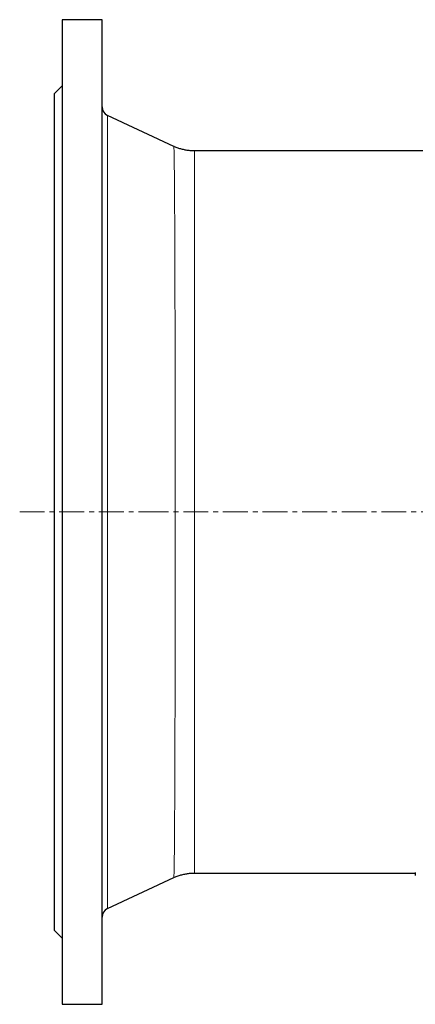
# Model space of a CAD drawing. Header units: millimetres. Extents: x 105 to 1315, y 105 to 1423.
# Tile 1 of 3: x 105 to 308, y 105 to 610. Entities that reach past the tile are written whole.
import ezdxf

# ---------------------------------------------------------------- set-up
doc = ezdxf.new("R2010")
doc.units = ezdxf.units.MM
doc.linetypes.add('CENTERX2', pattern=[20.32, 12.7, -2.54, 2.54, -2.54])
doc.layers.add('FORMAT', color=7, linetype='Continuous')

msp = doc.modelspace()

# ---------------------------------------------------------------- linework, layer by layer
at = {"color": 7, "linetype": 'Continuous', "lineweight": 25}
for p, q in [((147.52, 610.41), (127.02, 610.41)), ((127.02, 610.41), (127.02, 105.41)), ((147.52, 105.41), (147.52, 610.41)), ((127.02, 576.41), (123.02, 572.41)), ((123.02, 572.41), (123.02, 143.41)), ((184.32, 545.45), (150.41, 561.26)), ((184.32, 545.45), (184.32, 545.45)), ((460.49, 543.11), (194.88, 543.11)), ((194.88, 543.1), (194.88, 543.1)), ((194.88, 172.72), (194.88, 172.72)), ((194.88, 172.71), (308.16, 172.71)), ((308.16, 172.95), (308.16, 171.45)), ((150.41, 154.55), (184.32, 170.37)), ((184.32, 170.37), (184.32, 170.37)), ((123.02, 143.41), (127.02, 139.41)), ((127.02, 105.41), (147.52, 105.41))]:
    msp.add_line(p, q, dxfattribs=at)
at = {"color": 8, "linetype": 'Continuous', "lineweight": 18}
msp.add_line((150.41, 561.26), (150.41, 154.55), dxfattribs=at)
at = {"color": 7, "linetype": 'Continuous', "lineweight": 25}
for centre, start, end in [((152.52, 565.79), 180, 245), ((152.52, 150.02), 115, 180)]:
    msp.add_arc(centre, 5, start, end, dxfattribs=at)
at = {"color": 8, "linetype": 'Continuous', "lineweight": 18}
for points, knots in [([(184.32, 170.37), (184.32, 170.37), (184.33, 170.35), (184.35, 170.46), (184.37, 170.71), (184.4, 171.12), (184.42, 171.67), (184.44, 172.35), (184.47, 173.18), (184.49, 174.15), (184.51, 175.26), (184.53, 176.51), (184.55, 177.92), (184.57, 179.5), (184.6, 181.26), (184.62, 183.17), (184.64, 185.23), (184.66, 187.44), (184.68, 189.81), (184.7, 192.32), (184.72, 194.97), (184.73, 197.77), (184.75, 200.7), (184.77, 203.76), (184.79, 206.8), (184.8, 209.78), (184.82, 212.68), (184.83, 215.67), (184.84, 218.75), (184.85, 221.85), (184.87, 224.99), (184.88, 228.14), (184.89, 231.36), (184.9, 234.66), (184.91, 238.05), (184.92, 241.51), (184.93, 245.03), (184.94, 248.82), (184.95, 252.87), (184.96, 257.2), (184.97, 261.61), (184.98, 266.09), (184.99, 270.65), (184.99, 275.27), (185, 279.95), (185.01, 284.77), (185.02, 289.74), (185.02, 294.84), (185.03, 300), (185.03, 305.12), (185.04, 310.2), (185.04, 315.23), (185.05, 320.29), (185.05, 325.38), (185.05, 330.49), (185.05, 335.63), (185.06, 340.79), (185.06, 346.04), (185.06, 351.39), (185.06, 356.84), (185.06, 362.29), (185.06, 367.65), (185.06, 372.9), (185.05, 378.07), (185.05, 383.21), (185.05, 388.34), (185.05, 393.44), (185.04, 398.51), (185.04, 403.56), (185.03, 408.65), (185.03, 413.79), (185.02, 418.97), (185.02, 424.1), (185.01, 429.08), (185, 433.93), (185, 438.64), (184.99, 443.29), (184.98, 447.87), (184.97, 452.39), (184.96, 456.83), (184.95, 461.19), (184.94, 465.56), (184.93, 469.9), (184.92, 474.23), (184.91, 478.45), (184.89, 482.51), (184.88, 486.4), (184.87, 490.13), (184.85, 493.76), (184.84, 497.28), (184.83, 500.7), (184.81, 504), (184.8, 507.2), (184.78, 510.33), (184.76, 513.4), (184.75, 516.38), (184.73, 519.23), (184.71, 521.9), (184.69, 524.39), (184.67, 526.72), (184.65, 528.91), (184.63, 530.98), (184.61, 532.91), (184.59, 534.71), (184.57, 536.37), (184.55, 537.93), (184.53, 539.36), (184.51, 540.66), (184.48, 541.81), (184.46, 542.79), (184.44, 543.61), (184.42, 544.27), (184.39, 544.78), (184.37, 545.16), (184.35, 545.37), (184.33, 545.47), (184.32, 545.45), (184.32, 545.45)], [0, 0, 0, 0, 0.001097, 0.010367, 0.019633, 0.028443, 0.037256, 0.046069, 0.054879, 0.063688, 0.072501, 0.081315, 0.090124, 0.099387, 0.108653, 0.117919, 0.127181, 0.136523, 0.145869, 0.155215, 0.164557, 0.173899, 0.183245, 0.192591, 0.201933, 0.209842, 0.217753, 0.225666, 0.233578, 0.241486, 0.248988, 0.256491, 0.263995, 0.271496, 0.279065, 0.286637, 0.294208, 0.301777, 0.310581, 0.319388, 0.328195, 0.336999, 0.345803, 0.35461, 0.363417, 0.372221, 0.381478, 0.390738, 0.399998, 0.409254, 0.418058, 0.426866, 0.435673, 0.444477, 0.453281, 0.462088, 0.470895, 0.479699, 0.488956, 0.498216, 0.507477, 0.516733, 0.525539, 0.534347, 0.543156, 0.551961, 0.560767, 0.569576, 0.578384, 0.58719, 0.596448, 0.60571, 0.614972, 0.62423, 0.633038, 0.64185, 0.650661, 0.659469, 0.668277, 0.677088, 0.685899, 0.694707, 0.703968, 0.713233, 0.722498, 0.731759, 0.74057, 0.749384, 0.758199, 0.76701, 0.775821, 0.784635, 0.793449, 0.80226, 0.811524, 0.820793, 0.830061, 0.839325, 0.848138, 0.856955, 0.865772, 0.874585, 0.883399, 0.892216, 0.901033, 0.909846, 0.919113, 0.928383, 0.937654, 0.946921, 0.955735, 0.964553, 0.97337, 0.982185, 0.990999, 0.999816, 1, 1, 1, 1]), ([(194.88, 543.1), (194.88, 543.09), (194.89, 543.07), (194.89, 542.87), (194.89, 542.52), (194.89, 542), (194.9, 541.33), (194.9, 540.52), (194.9, 539.57), (194.9, 538.51), (194.91, 537.3), (194.91, 535.96), (194.91, 534.48), (194.91, 532.86), (194.92, 531.12), (194.92, 529.2), (194.92, 527.12), (194.92, 524.86), (194.93, 522.45), (194.93, 519.95), (194.93, 517.36), (194.93, 514.7), (194.94, 511.91), (194.94, 509.01), (194.94, 505.99), (194.94, 502.86), (194.94, 499.61), (194.95, 496.2), (194.95, 492.63), (194.95, 488.87), (194.95, 485.01), (194.95, 481.1), (194.96, 477.17), (194.96, 473.2), (194.96, 469.15), (194.96, 465.02), (194.96, 460.8), (194.96, 456.5), (194.97, 452.13), (194.97, 447.61), (194.97, 442.94), (194.97, 438.12), (194.97, 433.24), (194.97, 428.37), (194.97, 423.53), (194.97, 418.71), (194.97, 413.86), (194.98, 408.96), (194.98, 404.02), (194.98, 399.04), (194.98, 394.03), (194.98, 388.91), (194.98, 383.68), (194.98, 378.34), (194.98, 372.98), (194.98, 367.7), (194.98, 362.5), (194.98, 357.38), (194.98, 352.26), (194.98, 347.15), (194.98, 342.04), (194.98, 336.95), (194.98, 331.87), (194.98, 326.73), (194.98, 321.53), (194.98, 316.26), (194.98, 311.04), (194.98, 305.94), (194.97, 300.96), (194.97, 296.11), (194.97, 291.31), (194.97, 286.56), (194.97, 281.87), (194.97, 277.23), (194.97, 272.65), (194.97, 268.07), (194.97, 263.47), (194.96, 258.89), (194.96, 254.38), (194.96, 250.24), (194.96, 246.45), (194.96, 243), (194.96, 239.62), (194.96, 236.28), (194.95, 233.01), (194.95, 229.8), (194.95, 226.66), (194.95, 223.35), (194.95, 219.9), (194.94, 216.34), (194.94, 212.9), (194.94, 209.58), (194.94, 206.4), (194.94, 203.34), (194.93, 200.41), (194.93, 197.77), (194.93, 195.38), (194.93, 193.22), (194.92, 191.17), (194.92, 189.22), (194.92, 187.3), (194.92, 185.44), (194.92, 183.64), (194.91, 181.97), (194.91, 180.43), (194.91, 179.04), (194.91, 177.78), (194.9, 176.65), (194.9, 175.65), (194.9, 174.78), (194.9, 174.05), (194.89, 173.47), (194.89, 173.06), (194.89, 172.81), (194.89, 172.7), (194.88, 172.72), (194.88, 172.72)], [0, 0, 0, 0, 0.007795, 0.016598, 0.025853, 0.035112, 0.044371, 0.053627, 0.062429, 0.071234, 0.08004, 0.088842, 0.097645, 0.10645, 0.115256, 0.124058, 0.133313, 0.142572, 0.151831, 0.161086, 0.169886, 0.178689, 0.187493, 0.196293, 0.205093, 0.213896, 0.222699, 0.231499, 0.240752, 0.250009, 0.259266, 0.268518, 0.277315, 0.286116, 0.294916, 0.303713, 0.31251, 0.321311, 0.330111, 0.338908, 0.348158, 0.357412, 0.366665, 0.375915, 0.38471, 0.393508, 0.402305, 0.4111, 0.419895, 0.428693, 0.437491, 0.446285, 0.455532, 0.464783, 0.474034, 0.483281, 0.492074, 0.500871, 0.509667, 0.51846, 0.527253, 0.53605, 0.544846, 0.553639, 0.562885, 0.572134, 0.581383, 0.590629, 0.599422, 0.608218, 0.617014, 0.625807, 0.6346, 0.643397, 0.652193, 0.660986, 0.670231, 0.67948, 0.688729, 0.697975, 0.705467, 0.712961, 0.720456, 0.727948, 0.735508, 0.743069, 0.750631, 0.758191, 0.767521, 0.776856, 0.78619, 0.79552, 0.80485, 0.814185, 0.823519, 0.832849, 0.840747, 0.848649, 0.856553, 0.864455, 0.872353, 0.881151, 0.889953, 0.898755, 0.907553, 0.916352, 0.925153, 0.933955, 0.942754, 0.952004, 0.961259, 0.970513, 0.979764, 0.988565, 0.99737, 1, 1, 1, 1])]:
    msp.add_open_spline(points, degree=3, knots=knots, dxfattribs=at)
at = {"color": 7, "linetype": 'Continuous', "lineweight": 25}
for points, knots in [([(194.88, 543.11), (194.63, 543.11), (194.05, 543.11), (193.14, 543.16), (192.17, 543.25), (191.2, 543.38), (190.24, 543.54), (189.29, 543.74), (188.35, 543.97), (187.42, 544.24), (186.51, 544.55), (185.61, 544.89), (184.88, 545.19), (184.46, 545.39), (184.32, 545.45)], [0, 0, 0, 0, 0.069725, 0.159871, 0.249739, 0.339331, 0.428648, 0.51769, 0.606456, 0.694945, 0.783155, 0.871081, 0.958719, 1, 1, 1, 1]), ([(184.33, 170.36), (184.59, 170.49), (185.17, 170.75), (186.08, 171.11), (187.03, 171.45), (188, 171.75), (188.98, 172), (189.96, 172.22), (190.94, 172.4), (191.93, 172.54), (192.92, 172.63), (193.91, 172.69), (194.56, 172.7), (194.88, 172.7)], [0, 0, 0, 0, 0.081198, 0.174726, 0.267886, 0.360693, 0.453161, 0.545303, 0.637128, 0.728646, 0.819864, 0.910789, 1, 1, 1, 1])]:
    msp.add_open_spline(points, degree=3, knots=knots, dxfattribs=at)
at = {"layer": 'FORMAT', "linetype": 'CENTERX2', "lineweight": 18}
for p, q in [((105.32, 357.91), (168.92, 357.91)), ((168.92, 357.91), (484.64, 357.91))]:
    msp.add_line(p, q, dxfattribs=at)

doc.saveas('drawing.dxf')
